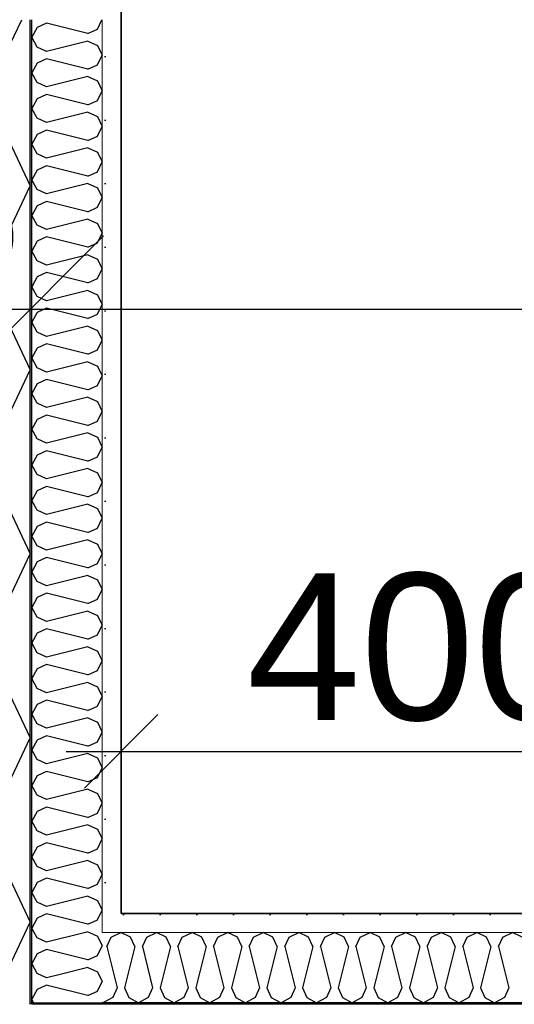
# Model space of a CAD drawing. Header units: millimetres. Extents: x -150 to 340931, y -1115 to 365939.
# Tile 197 of 253: x 308692 to 309029, y 343686 to 344357. Entities that reach past the tile are written whole.
import ezdxf
from ezdxf.enums import TextEntityAlignment as Align

# ---------------------------------------------------------------- set-up
doc = ezdxf.new("R2010")
doc.units = ezdxf.units.MM
doc.header["$LTSCALE"] = 0.5
doc.header["$MEASUREMENT"] = 0
doc.linetypes.add('Over snittplan', pattern=[260, 150, -50, 10, -50])
doc.linetypes.add('PLINE', pattern=[0])
for name, color, linetype in [('232- Ikke-bærende yttervegger (Skravur)(Nye konstruksjoner)', 7, 'Continuous'), ('232- Ikke-bærende yttervegger(Nye konstruksjoner)', 7, 'Continuous'), ('257- Systemhimlinger (Skravur)(Nye konstruksjoner)', 7, 'Continuous'), ('257- Systemhimlinger(Nye konstruksjoner)', 7, 'Continuous'), ('273- Kjøkkeninnredning(Nye konstruksjoner)', 7, 'Continuous'), ('842-M___1_50 Målsetting bygning', 7, 'Continuous'), ('842-M___1_50 Målsetting bygning(Nye konstruksjoner)', 7, 'Continuous'), ('862- M___Nettoareal(Nye konstruksjoner)', 7, 'Continuous'), ('862- M___Nettoareal(Polylinje)(Nye konstruksjoner)', 7, 'Continuous'), ('862- M___Nettoareal(Tekst)(Nye konstruksjoner)', 7, 'Continuous')]:
    doc.layers.add(name, color=color, linetype=linetype)
doc.layers.add('236- Innvendig kledning og overflate(Nye konstruksjoner)', color=7, linetype='Continuous', lineweight=0)
doc.styles.add('GENERATED_STYLE_1', font='txt')
doc.styles.add('GENERATED_STYLE_3', font='arial.ttf')
doc.dimstyles.new('GENERATED_STYLE__1', dxfattribs={"dimtxt": 100, "dimasz": 95, "dimexe": 0.18, "dimexo": 0.0625, "dimgap": 0, "dimtad": 1, "dimtih": 1, "dimtoh": 1, "dimdec": 0, "dimzin": 0, "dimdsep": 46, "dimtxsty": 'GENERATED_STYLE_3', "dimblk": 'ARROWHEAD_6', "dimblk1": 'ARROWHEAD_6', "dimblk2": 'ARROWHEAD_6', "dimcen": 0.09, "dimse1": 1, "dimse2": 1, "dimclrd": 256, "dimclre": 256, "dimclrt": 256, "dimadec": 1, "dimazin": 0, "dimtfac": 1, "dimtdec": 4, "dimtmove": 0, "dimatfit": 3, "dimfxl": 1, "dimtolj": 1, "dimtzin": 0, "dimarcsym": 0})
doc.dimstyles.new('GENERATED_STYLE__2', dxfattribs={"dimtxt": 100, "dimasz": 95, "dimexe": 0.18, "dimexo": 0.0625, "dimgap": 0, "dimtad": 1, "dimdec": 0, "dimzin": 0, "dimdsep": 46, "dimtxsty": 'GENERATED_STYLE_3', "dimblk": 'ARROWHEAD_6', "dimblk1": 'ARROWHEAD_6', "dimblk2": 'ARROWHEAD_6', "dimcen": 0.09, "dimse1": 1, "dimse2": 1, "dimclrd": 256, "dimclre": 256, "dimclrt": 256, "dimadec": 1, "dimazin": 0, "dimtfac": 1, "dimtdec": 4, "dimtmove": 0, "dimatfit": 3, "dimfxl": 1, "dimtolj": 1, "dimtzin": 0, "dimarcsym": 0})
doc.dimstyles.new('GENERATED_STYLE__5', dxfattribs={"dimtxt": 100, "dimasz": 47.5, "dimexe": 0.18, "dimexo": 0.0625, "dimgap": 0, "dimtad": 1, "dimtih": 1, "dimtoh": 1, "dimdec": 0, "dimzin": 0, "dimdsep": 46, "dimtxsty": 'GENERATED_STYLE_3', "dimblk": 'ARROWHEAD_6', "dimblk1": 'ARROWHEAD_6', "dimblk2": 'ARROWHEAD_6', "dimcen": 0.09, "dimse1": 1, "dimse2": 1, "dimclrd": 256, "dimclre": 256, "dimclrt": 256, "dimadec": 1, "dimazin": 0, "dimtfac": 1, "dimtdec": 4, "dimtmove": 0, "dimatfit": 3, "dimfxl": 1, "dimtolj": 1, "dimtzin": 0, "dimarcsym": 0})
doc.dimstyles.new('GENERATED_STYLE__6', dxfattribs={"dimtxt": 100, "dimasz": 47.5, "dimexe": 0.18, "dimexo": 0.0625, "dimgap": 0, "dimtad": 1, "dimdec": 0, "dimzin": 0, "dimdsep": 46, "dimtxsty": 'GENERATED_STYLE_3', "dimblk": 'ARROWHEAD_6', "dimblk1": 'ARROWHEAD_6', "dimblk2": 'ARROWHEAD_6', "dimcen": 0.09, "dimse1": 1, "dimse2": 1, "dimclrd": 256, "dimclre": 256, "dimclrt": 256, "dimadec": 1, "dimazin": 0, "dimtfac": 1, "dimtdec": 4, "dimtmove": 0, "dimatfit": 3, "dimfxl": 1, "dimtolj": 1, "dimtzin": 0, "dimarcsym": 0})
pattern_1 = [(0, (0, 0), (0, 43.30127), [0, -25]), (0, (12.5, 21.65), (0, 43.30127), [0, -25])]

# ---------------------------------------------------------------- blocks, each defined once
blk = doc.blocks.new('Fellesrom Bygg A__6', base_point=(310448.09, 339859.71))
at = {"layer": '862- M___Nettoareal(Polylinje)(Nye konstruksjoner)', "linetype": 'PLINE', "flags": 128}
blk.add_lwpolyline([(308760.9, 343747.84), (314369.67, 343747.84), (314360.9, 345447.84), (320651.03, 345447.58), (322731.94, 342583.79), (328296.39, 346626.6), (331088.37, 342783.77), (332481.53, 343795.96), (325033.05, 354047.84), (303141.01, 354047.84), (303141.01, 351847.84), (308360.91, 351847.84), (308360.91, 352047.84), (308760.9, 352047.84)], close=True, dxfattribs=at)
at = {"layer": '862- M___Nettoareal(Tekst)(Nye konstruksjoner)', "style": 'GENERATED_STYLE_1'}
for tag, p in [('DUMMY_861', (310985.61, 340047.94)), ('ROOM_NAME', (309910.58, 340002.2)), ('DUMMY_862', (309910.58, 339859.71))]:
    blk.add_attdef(tag, text='', height=100, dxfattribs=at).set_placement(p, align=Align.TOP_LEFT)
blk = doc.blocks.new('LEDER__26', base_point=(313160.91, 345197.84))
at = {"layer": '862- M___Nettoareal(Polylinje)(Nye konstruksjoner)', "linetype": 'PLINE', "flags": 128}
blk.add_lwpolyline([(308760.9, 346075.84), (308760.9, 343747.84), (314360.91, 343747.84), (314360.91, 346075.84), (312360.91, 346075.84)], close=True, dxfattribs=at)
at = {"layer": '862- M___Nettoareal(Tekst)(Nye konstruksjoner)', "style": 'GENERATED_STYLE_1'}
for tag, p in [('DUMMY_861', (313385.03, 345386.08)), ('ROOM_NAME', (312936.78, 345334.54)), ('DUMMY_862', (312936.78, 345197.84))]:
    blk.add_attdef(tag, text='', height=100, dxfattribs=at).set_placement(p, align=Align.TOP_LEFT)
blk = doc.blocks.new('*X233')
at = {"layer": '232- Ikke-bærende yttervegger (Skravur)(Nye konstruksjoner)', "linetype": 'PLINE'}
for p, q in [((308744.96, 343731.9), (308747.9, 343725.69)), ((308744.76, 343719.06), (308747.9, 343725.69)), ((308738.26, 343716.1), (308730.98, 343717.92)), ((308738.26, 343716.1), (308744.76, 343719.06)), ((308738.26, 343711), (308719.32, 343706.27)), ((308738.26, 343711), (308744.76, 343708.04)), ((308744.76, 343708.04), (308747.9, 343701.41)), ((308744.76, 343694.78), (308747.9, 343701.41)), ((308738.26, 343691.82), (308711.55, 343698.5)), ((308738.26, 343691.82), (308744.76, 343694.78)), ((308701.25, 343686.84), (308700.77, 343687.71))]:
    blk.add_line(p, q, dxfattribs=at)
blk = doc.blocks.new('*X242')
at = {"layer": '232- Ikke-bærende yttervegger (Skravur)(Nye konstruksjoner)', "linetype": 'PLINE'}
for p, q in [((308703.6, 344351.5), (308699.9, 344344.87)), ((308710.1, 344354.46), (308703.6, 344351.5)), ((308738.26, 344347.42), (308710.1, 344354.46)), ((308744.76, 344350.37), (308747.82, 344356.84)), ((308703.6, 344338.23), (308699.9, 344344.87)), ((308738.26, 344347.42), (308744.76, 344350.37)), ((308710.1, 344335.28), (308703.6, 344338.23)), ((308738.26, 344342.31), (308710.1, 344335.28)), ((308738.26, 344342.31), (308744.76, 344339.36)), ((308744.76, 344339.36), (308747.9, 344332.72)), ((308744.76, 344326.09), (308747.9, 344332.72)), ((308703.6, 344327.21), (308699.9, 344320.58)), ((308710.1, 344330.17), (308703.6, 344327.21)), ((308738.26, 344323.13), (308710.1, 344330.17)), ((308738.26, 344323.13), (308744.76, 344326.09)), ((308703.6, 344313.95), (308699.9, 344320.58)), ((308738.26, 344318.03), (308710.1, 344310.99)), ((308738.26, 344318.03), (308744.76, 344315.07)), ((308710.1, 344310.99), (308703.6, 344313.95)), ((308744.76, 344315.07), (308747.9, 344308.44)), ((308710.1, 344305.89), (308703.6, 344302.93)), ((308738.26, 344298.85), (308710.1, 344305.89)), ((308744.76, 344301.81), (308747.9, 344308.44)), ((308703.6, 344302.93), (308699.9, 344296.3)), ((308738.26, 344298.85), (308744.76, 344301.81)), ((308703.6, 344289.67), (308699.9, 344296.3)), ((308738.26, 344293.75), (308710.1, 344286.71)), ((308738.26, 344293.75), (308744.76, 344290.79)), ((308744.76, 344290.79), (308747.9, 344284.16)), ((308710.1, 344286.71), (308703.6, 344289.67)), ((308744.76, 344277.53), (308747.9, 344284.16)), ((308703.6, 344278.65), (308699.9, 344272.02)), ((308710.1, 344281.61), (308703.6, 344278.65)), ((308738.26, 344274.57), (308710.1, 344281.61)), ((308738.26, 344274.57), (308744.76, 344277.53)), ((308703.6, 344265.39), (308699.9, 344272.02)), ((308710.1, 344262.43), (308703.6, 344265.39)), ((308738.26, 344269.47), (308710.1, 344262.43)), ((308738.26, 344269.47), (308744.76, 344266.51)), ((308744.76, 344266.51), (308747.9, 344259.88)), ((308710.1, 344257.33), (308703.6, 344254.37)), ((308738.26, 344250.29), (308710.1, 344257.33)), ((308744.76, 344253.25), (308747.9, 344259.88)), ((308703.6, 344254.37), (308699.9, 344247.74)), ((308738.26, 344250.29), (308744.76, 344253.25)), ((308703.6, 344241.11), (308699.9, 344247.74)), ((308738.26, 344245.19), (308710.1, 344238.15)), ((308738.26, 344245.19), (308744.76, 344242.23)), ((308710.1, 344238.15), (308703.6, 344241.11)), ((308744.76, 344242.23), (308747.9, 344235.6)), ((308710.1, 344233.05), (308703.6, 344230.09)), ((308738.26, 344226.01), (308710.1, 344233.05)), ((308744.76, 344228.97), (308747.9, 344235.6)), ((308703.6, 344230.09), (308699.9, 344223.46)), ((308703.6, 344216.83), (308699.9, 344223.46)), ((308738.26, 344226.01), (308744.76, 344228.97)), ((308710.1, 344213.87), (308703.6, 344216.83)), ((308738.26, 344220.91), (308710.1, 344213.87)), ((308738.26, 344220.91), (308744.76, 344217.95)), ((308744.76, 344217.95), (308747.9, 344211.32)), ((308744.76, 344204.69), (308747.9, 344211.32)), ((308703.6, 344205.81), (308699.9, 344199.18)), ((308710.1, 344208.77), (308703.6, 344205.81)), ((308738.26, 344201.73), (308710.1, 344208.77)), ((308738.26, 344201.73), (308744.76, 344204.69)), ((308703.6, 344192.55), (308699.9, 344199.18)), ((308738.26, 344196.63), (308710.1, 344189.59)), ((308738.26, 344196.63), (308744.76, 344193.67)), ((308710.1, 344189.59), (308703.6, 344192.55)), ((308744.76, 344193.67), (308747.9, 344187.04)), ((308710.1, 344184.49), (308703.6, 344181.53)), ((308738.26, 344177.45), (308710.1, 344184.49)), ((308744.76, 344180.41), (308747.9, 344187.04)), ((308703.6, 344181.53), (308699.9, 344174.9)), ((308738.26, 344177.45), (308744.76, 344180.41)), ((308703.6, 344168.27), (308699.9, 344174.9)), ((308738.26, 344172.35), (308710.1, 344165.31)), ((308738.26, 344172.35), (308744.76, 344169.39)), ((308710.1, 344165.31), (308703.6, 344168.27)), ((308744.76, 344169.39), (308747.9, 344162.76)), ((308703.6, 344157.25), (308699.9, 344150.61)), ((308710.1, 344160.2), (308703.6, 344157.25)), ((308738.26, 344153.17), (308710.1, 344160.2)), ((308744.76, 344156.12), (308747.9, 344162.76)), ((308703.6, 344143.98), (308699.9, 344150.61)), ((308738.26, 344153.17), (308744.76, 344156.12)), ((308710.1, 344141.03), (308703.6, 344143.98)), ((308738.26, 344148.06), (308710.1, 344141.03)), ((308738.26, 344148.06), (308744.76, 344145.11)), ((308744.76, 344145.11), (308747.9, 344138.47)), ((308744.76, 344131.84), (308747.9, 344138.47)), ((308703.6, 344132.96), (308699.9, 344126.33)), ((308710.1, 344135.92), (308703.6, 344132.96)), ((308738.26, 344128.88), (308710.1, 344135.92)), ((308738.26, 344128.88), (308744.76, 344131.84)), ((308703.6, 344119.7), (308699.9, 344126.33)), ((308738.26, 344123.78), (308710.1, 344116.74)), ((308738.26, 344123.78), (308744.76, 344120.82)), ((308710.1, 344116.74), (308703.6, 344119.7)), ((308744.76, 344120.82), (308747.9, 344114.19)), ((308710.1, 344111.64), (308703.6, 344108.68)), ((308738.26, 344104.6), (308710.1, 344111.64)), ((308744.76, 344107.56), (308747.9, 344114.19)), ((308703.6, 344108.68), (308699.9, 344102.05)), ((308738.26, 344104.6), (308744.76, 344107.56)), ((308703.6, 344095.42), (308699.9, 344102.05)), ((308738.26, 344099.5), (308710.1, 344092.46)), ((308738.26, 344099.5), (308744.76, 344096.54)), ((308744.76, 344096.54), (308747.9, 344089.91)), ((308710.1, 344092.46), (308703.6, 344095.42)), ((308744.76, 344083.28), (308747.9, 344089.91)), ((308703.6, 344084.4), (308699.9, 344077.77)), ((308710.1, 344087.36), (308703.6, 344084.4)), ((308738.26, 344080.32), (308710.1, 344087.36)), ((308738.26, 344080.32), (308744.76, 344083.28)), ((308703.6, 344071.14), (308699.9, 344077.77)), ((308710.1, 344068.18), (308703.6, 344071.14)), ((308738.26, 344075.22), (308710.1, 344068.18)), ((308738.26, 344075.22), (308744.76, 344072.26)), ((308744.76, 344072.26), (308747.9, 344065.63)), ((308710.1, 344063.08), (308703.6, 344060.12)), ((308738.26, 344056.04), (308710.1, 344063.08)), ((308744.76, 344059), (308747.9, 344065.63)), ((308703.6, 344060.12), (308699.9, 344053.49)), ((308738.26, 344056.04), (308744.76, 344059)), ((308703.6, 344046.86), (308699.9, 344053.49)), ((308738.26, 344050.94), (308710.1, 344043.9)), ((308738.26, 344050.94), (308744.76, 344047.98)), ((308710.1, 344043.9), (308703.6, 344046.86)), ((308744.76, 344047.98), (308747.9, 344041.35)), ((308703.6, 344035.84), (308699.9, 344029.21)), ((308710.1, 344038.8), (308703.6, 344035.84)), ((308738.26, 344031.76), (308710.1, 344038.8)), ((308744.76, 344034.72), (308747.9, 344041.35)), ((308703.6, 344022.58), (308699.9, 344029.21)), ((308738.26, 344031.76), (308744.76, 344034.72)), ((308710.1, 344019.62), (308703.6, 344022.58)), ((308738.26, 344026.66), (308710.1, 344019.62)), ((308738.26, 344026.66), (308744.76, 344023.7)), ((308744.76, 344023.7), (308747.9, 344017.07)), ((308744.76, 344010.44), (308747.9, 344017.07)), ((308703.6, 344011.56), (308699.9, 344004.93)), ((308710.1, 344014.52), (308703.6, 344011.56)), ((308738.26, 344007.48), (308710.1, 344014.52)), ((308738.26, 344007.48), (308744.76, 344010.44)), ((308703.6, 343998.3), (308699.9, 344004.93)), ((308738.26, 344002.38), (308710.1, 343995.34)), ((308738.26, 344002.38), (308744.76, 343999.42)), ((308710.1, 343995.34), (308703.6, 343998.3)), ((308744.76, 343999.42), (308747.9, 343992.79)), ((308710.1, 343990.24), (308703.6, 343987.28)), ((308738.26, 343983.2), (308710.1, 343990.24)), ((308744.76, 343986.16), (308747.9, 343992.79)), ((308703.6, 343987.28), (308699.9, 343980.65)), ((308738.26, 343983.2), (308744.76, 343986.16)), ((308703.6, 343974.02), (308699.9, 343980.65)), ((308738.26, 343978.1), (308710.1, 343971.06)), ((308738.26, 343978.1), (308744.76, 343975.14)), ((308710.1, 343971.06), (308703.6, 343974.02)), ((308744.76, 343975.14), (308747.9, 343968.51)), ((308744.76, 343961.87), (308747.9, 343968.51)), ((308703.6, 343963), (308699.9, 343956.36)), ((308710.1, 343965.95), (308703.6, 343963)), ((308738.26, 343958.92), (308710.1, 343965.95)), ((308738.26, 343958.92), (308744.76, 343961.87)), ((308703.6, 343949.73), (308699.9, 343956.36)), ((308710.1, 343946.77), (308703.6, 343949.73)), ((308738.26, 343953.81), (308710.1, 343946.77)), ((308738.26, 343953.81), (308744.76, 343950.86)), ((308744.76, 343950.86), (308747.9, 343944.22)), ((308710.1, 343941.67), (308703.6, 343938.71)), ((308738.26, 343934.63), (308710.1, 343941.67)), ((308744.76, 343937.59), (308747.9, 343944.22)), ((308703.6, 343938.71), (308699.9, 343932.08)), ((308738.26, 343934.63), (308744.76, 343937.59)), ((308703.6, 343925.45), (308699.9, 343932.08)), ((308738.26, 343929.53), (308710.1, 343922.49)), ((308738.26, 343929.53), (308744.76, 343926.57)), ((308710.1, 343922.49), (308703.6, 343925.45)), ((308744.76, 343926.57), (308747.9, 343919.94)), ((308710.1, 343917.39), (308703.6, 343914.43)), ((308738.26, 343910.35), (308710.1, 343917.39)), ((308744.76, 343913.31), (308747.9, 343919.94)), ((308703.6, 343914.43), (308699.9, 343907.8)), ((308738.26, 343910.35), (308744.76, 343913.31)), ((308703.6, 343901.17), (308699.9, 343907.8)), ((308738.26, 343905.25), (308710.1, 343898.21)), ((308738.26, 343905.25), (308744.76, 343902.29)), ((308744.76, 343902.29), (308747.9, 343895.66)), ((308710.1, 343898.21), (308703.6, 343901.17)), ((308744.76, 343889.03), (308747.9, 343895.66)), ((308703.6, 343890.15), (308699.9, 343883.52)), ((308710.1, 343893.11), (308703.6, 343890.15)), ((308738.26, 343886.07), (308710.1, 343893.11)), ((308738.26, 343886.07), (308744.76, 343889.03)), ((308703.6, 343876.89), (308699.9, 343883.52)), ((308710.1, 343873.93), (308703.6, 343876.89)), ((308738.26, 343880.97), (308710.1, 343873.93)), ((308738.26, 343880.97), (308744.76, 343878.01)), ((308744.76, 343878.01), (308747.9, 343871.38)), ((308710.1, 343868.83), (308703.6, 343865.87)), ((308738.26, 343861.79), (308710.1, 343868.83)), ((308744.76, 343864.75), (308747.9, 343871.38)), ((308703.6, 343865.87), (308699.9, 343859.24)), ((308738.26, 343861.79), (308744.76, 343864.75)), ((308703.6, 343852.61), (308699.9, 343859.24)), ((308738.26, 343856.69), (308710.1, 343849.65)), ((308738.26, 343856.69), (308744.76, 343853.73)), ((308710.1, 343849.65), (308703.6, 343852.61)), ((308744.76, 343853.73), (308747.9, 343847.1)), ((308703.6, 343841.59), (308699.9, 343834.96)), ((308710.1, 343844.55), (308703.6, 343841.59)), ((308738.26, 343837.51), (308710.1, 343844.55)), ((308744.76, 343840.47), (308747.9, 343847.1)), ((308703.6, 343828.33), (308699.9, 343834.96)), ((308738.26, 343837.51), (308744.76, 343840.47)), ((308710.1, 343825.37), (308703.6, 343828.33)), ((308738.26, 343832.41), (308710.1, 343825.37)), ((308738.26, 343832.41), (308744.76, 343829.45)), ((308744.76, 343829.45), (308747.9, 343822.82)), ((308744.76, 343816.19), (308747.9, 343822.82)), ((308703.6, 343817.31), (308699.9, 343810.68)), ((308710.1, 343820.27), (308703.6, 343817.31)), ((308738.26, 343813.23), (308710.1, 343820.27)), ((308738.26, 343813.23), (308744.76, 343816.19)), ((308703.6, 343804.05), (308699.9, 343810.68)), ((308738.26, 343808.13), (308710.1, 343801.09)), ((308738.26, 343808.13), (308744.76, 343805.17)), ((308710.1, 343801.09), (308703.6, 343804.05)), ((308744.76, 343805.17), (308747.9, 343798.54)), ((308710.1, 343795.99), (308703.6, 343793.03)), ((308738.26, 343788.95), (308710.1, 343795.99)), ((308744.76, 343791.91), (308747.9, 343798.54)), ((308703.6, 343793.03), (308699.9, 343786.4)), ((308738.26, 343788.95), (308744.76, 343791.91)), ((308703.6, 343779.76), (308699.9, 343786.4)), ((308738.26, 343783.85), (308710.1, 343776.81)), ((308738.26, 343783.85), (308744.76, 343780.89)), ((308744.76, 343780.89), (308747.9, 343774.26)), ((308710.1, 343776.81), (308703.6, 343779.76)), ((308744.76, 343767.62), (308747.9, 343774.26)), ((308703.6, 343768.75), (308699.9, 343762.11)), ((308710.1, 343771.7), (308703.6, 343768.75)), ((308738.26, 343764.67), (308710.1, 343771.7)), ((308738.26, 343764.67), (308744.76, 343767.62)), ((308703.6, 343755.48), (308699.9, 343762.11)), ((308710.1, 343752.52), (308703.6, 343755.48)), ((308738.26, 343759.56), (308710.1, 343752.52)), ((308738.26, 343759.56), (308744.76, 343756.6)), ((308744.76, 343756.6), (308747.9, 343749.97)), ((308710.1, 343747.42), (308703.6, 343744.46)), ((308738.26, 343740.38), (308710.1, 343747.42)), ((308744.76, 343743.34), (308747.9, 343749.97)), ((308703.6, 343744.46), (308699.9, 343737.83)), ((308738.26, 343740.38), (308744.76, 343743.34)), ((308701.57, 343734.84), (308699.9, 343737.83)), ((308738.26, 343735.28), (308736.5, 343734.84)), ((308738.26, 343735.28), (308739.22, 343734.84))]:
    blk.add_line(p, q, dxfattribs=at)
blk = doc.blocks.new('*X243')
at = {"layer": '232- Ikke-bærende yttervegger (Skravur)(Nye konstruksjoner)', "linetype": 'PLINE'}
for p, q in [((308703.6, 343731.2), (308701.57, 343734.84)), ((308736.5, 343734.84), (308710.1, 343728.24)), ((308739.22, 343734.84), (308744.76, 343732.32)), ((308710.1, 343728.24), (308703.6, 343731.2)), ((308744.76, 343732.32), (308744.96, 343731.9)), ((308703.6, 343720.18), (308699.9, 343713.55)), ((308710.1, 343723.14), (308703.6, 343720.18)), ((308730.98, 343717.92), (308710.1, 343723.14)), ((308703.6, 343706.92), (308699.9, 343713.55)), ((308710.1, 343703.96), (308703.6, 343706.92)), ((308719.32, 343706.27), (308710.1, 343703.96)), ((308703.6, 343695.9), (308699.9, 343689.27)), ((308710.1, 343698.86), (308703.6, 343695.9)), ((308711.55, 343698.5), (308710.1, 343698.86)), ((308700.77, 343687.71), (308699.9, 343689.27))]:
    blk.add_line(p, q, dxfattribs=at)
blk = doc.blocks.new('*X247')
at = {"layer": '232- Ikke-bærende yttervegger (Skravur)(Nye konstruksjoner)', "linetype": 'PLINE'}
for p, q in [((308682.68, 344334.89), (308693.08, 344356.84)), ((308682.68, 344277.95), (308698.9, 344243.69)), ((308682.68, 344209.43), (308698.9, 344243.69)), ((308682.68, 344152.5), (308698.9, 344118.24)), ((308682.68, 344083.98), (308698.9, 344118.24)), ((308682.68, 344027.05), (308698.9, 343992.79)), ((308682.68, 343958.53), (308698.9, 343992.79)), ((308682.68, 343901.59), (308698.9, 343867.33)), ((308682.68, 343833.07), (308698.9, 343867.33)), ((308682.68, 343776.14), (308698.9, 343741.88)), ((308682.68, 343707.62), (308698.9, 343741.88))]:
    blk.add_line(p, q, dxfattribs=at)
blk = doc.blocks.new('*X258')
at = {"layer": '232- Ikke-bærende yttervegger (Skravur)(Nye konstruksjoner)', "linetype": 'PLINE'}
for p, q in [((308754.03, 343731.71), (308760.66, 343734.84)), ((308767.29, 343731.71), (308760.66, 343734.84)), ((308778.31, 343731.71), (308784.94, 343734.84)), ((308791.57, 343731.71), (308784.94, 343734.84)), ((308802.59, 343731.71), (308809.22, 343734.84)), ((308815.85, 343731.71), (308809.22, 343734.84)), ((308826.87, 343731.71), (308833.5, 343734.84)), ((308840.14, 343731.71), (308833.5, 343734.84)), ((308851.15, 343731.71), (308857.79, 343734.84)), ((308864.42, 343731.71), (308857.79, 343734.84)), ((308875.44, 343731.71), (308882.07, 343734.84)), ((308888.7, 343731.71), (308882.07, 343734.84)), ((308899.72, 343731.71), (308906.35, 343734.84)), ((308912.98, 343731.71), (308906.35, 343734.84)), ((308924, 343731.71), (308930.63, 343734.84)), ((308937.26, 343731.71), (308930.63, 343734.84)), ((308948.28, 343731.71), (308954.91, 343734.84)), ((308961.54, 343731.71), (308954.91, 343734.84)), ((308972.56, 343731.71), (308979.19, 343734.84)), ((308985.82, 343731.71), (308979.19, 343734.84)), ((308996.84, 343731.71), (309003.47, 343734.84)), ((309010.1, 343731.71), (309003.47, 343734.84)), ((309021.12, 343731.71), (309027.75, 343734.84)), ((309034.39, 343731.71), (309027.75, 343734.84)), ((308751.07, 343725.2), (308754.03, 343731.71)), ((308770.25, 343725.2), (308767.29, 343731.71)), ((308775.35, 343725.2), (308778.31, 343731.71)), ((308794.53, 343725.2), (308791.57, 343731.71)), ((308799.63, 343725.2), (308802.59, 343731.71)), ((308818.81, 343725.2), (308815.85, 343731.71)), ((308823.91, 343725.2), (308826.87, 343731.71)), ((308843.09, 343725.2), (308840.14, 343731.71)), ((308848.2, 343725.2), (308851.15, 343731.71)), ((308867.38, 343725.2), (308864.42, 343731.71)), ((308872.48, 343725.2), (308875.44, 343731.71)), ((308891.66, 343725.2), (308888.7, 343731.71)), ((308896.76, 343725.2), (308899.72, 343731.71)), ((308915.94, 343725.2), (308912.98, 343731.71)), ((308921.04, 343725.2), (308924, 343731.71)), ((308940.22, 343725.2), (308937.26, 343731.71)), ((308945.32, 343725.2), (308948.28, 343731.71)), ((308964.5, 343725.2), (308961.54, 343731.71)), ((308969.6, 343725.2), (308972.56, 343731.71)), ((308988.78, 343725.2), (308985.82, 343731.71)), ((308993.88, 343725.2), (308996.84, 343731.71)), ((309013.06, 343725.2), (309010.1, 343731.71)), ((309018.16, 343725.2), (309021.12, 343731.71)), ((308751.07, 343725.2), (308758.11, 343697.05)), ((308770.25, 343725.2), (308763.21, 343697.05)), ((308775.35, 343725.2), (308782.39, 343697.05)), ((308794.53, 343725.2), (308787.49, 343697.05)), ((308799.63, 343725.2), (308806.67, 343697.05)), ((308818.81, 343725.2), (308811.77, 343697.05)), ((308823.91, 343725.2), (308830.95, 343697.05)), ((308843.09, 343725.2), (308836.05, 343697.05)), ((308848.2, 343725.2), (308855.23, 343697.05)), ((308867.38, 343725.2), (308860.34, 343697.05)), ((308872.48, 343725.2), (308879.52, 343697.05)), ((308891.66, 343725.2), (308884.62, 343697.05)), ((308896.76, 343725.2), (308903.8, 343697.05)), ((308915.94, 343725.2), (308908.9, 343697.05)), ((308921.04, 343725.2), (308928.08, 343697.05)), ((308940.22, 343725.2), (308933.18, 343697.05)), ((308945.32, 343725.2), (308952.36, 343697.05)), ((308964.5, 343725.2), (308957.46, 343697.05)), ((308969.6, 343725.2), (308976.64, 343697.05)), ((308988.78, 343725.2), (308981.74, 343697.05)), ((308993.88, 343725.2), (309000.92, 343697.05)), ((309013.06, 343725.2), (309006.02, 343697.05)), ((309018.16, 343725.2), (309025.2, 343697.05)), ((308758.11, 343697.05), (308755.15, 343690.54)), ((308763.21, 343697.05), (308766.17, 343690.54)), ((308782.39, 343697.05), (308779.43, 343690.54)), ((308787.49, 343697.05), (308790.45, 343690.54)), ((308806.67, 343697.05), (308803.71, 343690.54)), ((308811.77, 343697.05), (308814.73, 343690.54)), ((308830.95, 343697.05), (308827.99, 343690.54)), ((308836.05, 343697.05), (308839.01, 343690.54)), ((308855.23, 343697.05), (308852.28, 343690.54)), ((308860.34, 343697.05), (308863.3, 343690.54)), ((308879.52, 343697.05), (308876.56, 343690.54)), ((308884.62, 343697.05), (308887.58, 343690.54)), ((308903.8, 343697.05), (308900.84, 343690.54)), ((308908.9, 343697.05), (308911.86, 343690.54)), ((308928.08, 343697.05), (308925.12, 343690.54)), ((308933.18, 343697.05), (308936.14, 343690.54)), ((308952.36, 343697.05), (308949.4, 343690.54)), ((308957.46, 343697.05), (308960.42, 343690.54)), ((308976.64, 343697.05), (308973.68, 343690.54)), ((308981.74, 343697.05), (308984.7, 343690.54)), ((309000.92, 343697.05), (308997.96, 343690.54)), ((309006.02, 343697.05), (309008.98, 343690.54)), ((309025.2, 343697.05), (309022.24, 343690.54)), ((308747.9, 343687.19), (308748.52, 343686.84)), ((308755.15, 343690.54), (308748.52, 343686.84)), ((308766.17, 343690.54), (308772.8, 343686.84)), ((308779.43, 343690.54), (308772.8, 343686.84)), ((308790.45, 343690.54), (308797.08, 343686.84)), ((308803.71, 343690.54), (308797.08, 343686.84)), ((308814.73, 343690.54), (308821.36, 343686.84)), ((308827.99, 343690.54), (308821.36, 343686.84)), ((308839.01, 343690.54), (308845.64, 343686.84)), ((308852.28, 343690.54), (308845.64, 343686.84)), ((308863.3, 343690.54), (308869.93, 343686.84)), ((308876.56, 343690.54), (308869.93, 343686.84)), ((308887.58, 343690.54), (308894.21, 343686.84)), ((308900.84, 343690.54), (308894.21, 343686.84)), ((308911.86, 343690.54), (308918.49, 343686.84)), ((308925.12, 343690.54), (308918.49, 343686.84)), ((308936.14, 343690.54), (308942.77, 343686.84)), ((308949.4, 343690.54), (308942.77, 343686.84)), ((308960.42, 343690.54), (308967.05, 343686.84)), ((308973.68, 343690.54), (308967.05, 343686.84)), ((308984.7, 343690.54), (308991.33, 343686.84)), ((308997.96, 343690.54), (308991.33, 343686.84)), ((309008.98, 343690.54), (309015.61, 343686.84)), ((309022.24, 343690.54), (309015.61, 343686.84))]:
    blk.add_line(p, q, dxfattribs=at)
blk = doc.blocks.new('*D774')
at = {"layer": '842-M___1_50 Målsetting bygning(Nye konstruksjoner)', "linetype": 'PLINE'}
for p, q in [((276294.53, 363585.13), (276294.53, 363772.63)), ((335668.85, 363585.13), (335668.85, 363772.63)), ((276344.53, 363728.88), (276244.53, 363628.88)), ((335618.85, 363628.88), (335718.85, 363728.88)), ((276219.53, 363678.88), (276294.53, 363678.88)), ((276294.53, 363678.88), (335668.85, 363678.88)), ((335668.85, 363678.88), (335743.85, 363678.88))]:
    blk.add_line(p, q, dxfattribs=at)
at = {"layer": '842-M___1_50 Målsetting bygning(Nye konstruksjoner)', "insert": (305771.96, 363698.88), "char_height": 100, "attachment_point": 7, "style": 'GENERATED_STYLE_3'}
blk.add_mtext('\\A1;{\\pql;\\fArial|b0|i0|c0|p0;\\W1.000000;59\xa0374}', dxfattribs=at)
blk = doc.blocks.new('ARROWHEAD_6')
at = {"linetype": 'Continuous'}
for p, q in [((-0.5, -0.5), (0.5, 0.5)), ((0, 0), (-1, 0))]:
    blk.add_line(p, q, dxfattribs=at)
blk = doc.blocks.new('*D920')
at = {"layer": '842-M___1_50 Målsetting bygning', "linetype": 'PLINE'}
for p, q in [((308450.9, 342391.1), (308450.9, 342578.6)), ((308698.9, 342391.1), (308698.9, 342578.6)), ((308500.9, 342534.85), (308400.9, 342434.85)), ((308748.9, 342534.85), (308648.9, 342434.85)), ((308450.9, 342484.85), (308698.9, 342484.85))]:
    blk.add_line(p, q, dxfattribs=at)
at = {"layer": '842-M___1_50 Målsetting bygning', "insert": (308460.49, 342784.85), "char_height": 100, "attachment_point": 7, "style": 'GENERATED_STYLE_3'}
blk.add_mtext('\\A1;{\\pql;\\fArial|b0|i0|c0|p0;\\W1.000000;248}', dxfattribs=at)
blk = doc.blocks.new('*D921')
at = {"layer": '842-M___1_50 Målsetting bygning', "linetype": 'PLINE'}
for p, q in [((308698.9, 342391.1), (308698.9, 342578.6)), ((310375.9, 342391.1), (310375.9, 342578.6)), ((308748.9, 342534.85), (308648.9, 342434.85)), ((310425.9, 342534.85), (310325.9, 342434.85)), ((308698.9, 342484.85), (310375.9, 342484.85))]:
    blk.add_line(p, q, dxfattribs=at)
at = {"layer": '842-M___1_50 Målsetting bygning', "insert": (309365.81, 342504.85), "char_height": 100, "attachment_point": 7, "style": 'GENERATED_STYLE_3'}
blk.add_mtext('\\A1;{\\pql;\\fArial|b0|i0|c0|p0;\\W1.000000;1\xa0677}', dxfattribs=at)
blk = doc.blocks.new('*D940')
at = {"layer": '842-M___1_50 Målsetting bygning', "linetype": 'PLINE'}
for p, q in [((309134.61, 346138.84), (309234.61, 346038.84)), ((309278.36, 346088.84), (309090.86, 346088.84)), ((309184.61, 343685.84), (309184.61, 346088.84)), ((309134.61, 343735.84), (309234.61, 343635.84)), ((309278.36, 343685.84), (309090.86, 343685.84))]:
    blk.add_line(p, q, dxfattribs=at)
at = {"layer": '842-M___1_50 Målsetting bygning', "char_height": 100, "attachment_point": 7, "rotation": 90, "style": 'GENERATED_STYLE_3'}
for s, insert in [('\\A1;{\\pql;\\fArial|b0|i0|c0|p0;\\W1.000000;98}', (309164.61, 346061.57)), ('\\A1;{\\pql;\\fArial|b0|i0|c0|p0;\\W1.000000;2\xa0403}', (309164.61, 344715.75))]:
    blk.add_mtext(s, dxfattribs=dict(at, insert=insert))
blk = doc.blocks.new('*D962')
at = {"layer": '842-M___1_50 Målsetting bygning', "linetype": 'PLINE'}
for p, q in [((307120.85, 343735.84), (307220.85, 343635.84)), ((307264.6, 343685.84), (307077.1, 343685.84)), ((307170.85, 343437.84), (307170.85, 343685.84)), ((307120.85, 343487.84), (307220.85, 343387.84)), ((307264.6, 343437.84), (307077.1, 343437.84)), ((307170.85, 343362.84), (307170.85, 343437.84))]:
    blk.add_line(p, q, dxfattribs=at)
at = {"layer": '842-M___1_50 Målsetting bygning', "insert": (307150.85, 343447.44), "char_height": 100, "attachment_point": 7, "rotation": 90, "style": 'GENERATED_STYLE_3'}
blk.add_mtext('\\A1;{\\pql;\\fArial|b0|i0|c0|p0;\\W1.000000;248}', dxfattribs=at)
blk = doc.blocks.new('*D963')
at = {"layer": '842-M___1_50 Målsetting bygning', "linetype": 'PLINE'}
for p, q in [((307120.85, 344406.84), (307220.85, 344306.84)), ((307264.6, 344356.84), (307077.1, 344356.84)), ((307170.85, 343685.84), (307170.85, 344356.84)), ((307120.85, 343735.84), (307220.85, 343635.84)), ((307264.6, 343685.84), (307077.1, 343685.84))]:
    blk.add_line(p, q, dxfattribs=at)
at = {"layer": '842-M___1_50 Målsetting bygning', "insert": (307150.85, 343906.94), "char_height": 100, "attachment_point": 7, "rotation": 90, "style": 'GENERATED_STYLE_3'}
blk.add_mtext('\\A1;{\\pql;\\fArial|b0|i0|c0|p0;\\W1.000000;671}', dxfattribs=at)
blk = doc.blocks.new('*D1155')
at = {"layer": '842-M___1_50 Målsetting bygning', "linetype": 'PLINE'}
for p, q in [((308450.9, 344065.77), (308450.9, 344253.27)), ((308698.9, 344065.77), (308698.9, 344253.27)), ((308500.9, 344209.52), (308400.9, 344109.52)), ((308748.9, 344209.52), (308648.9, 344109.52)), ((308375.9, 344159.52), (308450.9, 344159.52)), ((308450.9, 344159.52), (308698.9, 344159.52))]:
    blk.add_line(p, q, dxfattribs=at)
at = {"layer": '842-M___1_50 Målsetting bygning', "insert": (308460.49, 344179.52), "char_height": 100, "attachment_point": 7, "style": 'GENERATED_STYLE_3'}
blk.add_mtext('\\A1;{\\pql;\\fArial|b0|i0|c0|p0;\\W1.000000;248}', dxfattribs=at)
blk = doc.blocks.new('*D1156')
at = {"layer": '842-M___1_50 Målsetting bygning', "linetype": 'PLINE'}
for p, q in [((308698.9, 344065.77), (308698.9, 344253.27)), ((314422.91, 344065.77), (314422.91, 344253.27)), ((308748.9, 344209.52), (308648.9, 344109.52)), ((314472.91, 344209.52), (314372.91, 344109.52)), ((308698.9, 344159.52), (314422.91, 344159.52))]:
    blk.add_line(p, q, dxfattribs=at)
at = {"layer": '842-M___1_50 Målsetting bygning', "insert": (311389.31, 344179.52), "char_height": 100, "attachment_point": 7, "style": 'GENERATED_STYLE_3'}
blk.add_mtext('\\A1;{\\pql;\\fArial|b0|i0|c0|p0;\\W1.000000;5\xa0724}', dxfattribs=at)
blk = doc.blocks.new('*D1187')
at = {"layer": '257- Systemhimlinger(Nye konstruksjoner)', "linetype": 'PLINE'}
for p, q in [((308760.9, 343811.36), (308760.9, 343905.11)), ((309160.91, 343811.36), (309160.91, 343905.11)), ((308785.9, 343883.23), (308735.9, 343833.23)), ((309185.91, 343883.23), (309135.91, 343833.23)), ((308723.4, 343858.23), (308760.9, 343858.23)), ((308760.9, 343858.23), (309160.91, 343858.23))]:
    blk.add_line(p, q, dxfattribs=at)
at = {"layer": '257- Systemhimlinger(Nye konstruksjoner)', "insert": (308846.49, 343878.23), "char_height": 100, "attachment_point": 7, "style": 'GENERATED_STYLE_3'}
blk.add_mtext('\\A1;{\\pql;\\fArial|b0|i0|c0|p0;\\W1.000000;400}', dxfattribs=at)
blk = doc.blocks.new('*D1197')
at = {"layer": '257- Systemhimlinger(Nye konstruksjoner)', "linetype": 'PLINE'}
for p, q in [((310147.41, 344336.84), (310197.41, 344286.84)), ((310219.28, 344311.84), (310125.53, 344311.84)), ((310172.41, 343747.84), (310172.41, 344311.84)), ((310147.41, 343772.84), (310197.41, 343722.84)), ((310219.28, 343747.84), (310125.53, 343747.84)), ((310172.41, 343710.34), (310172.41, 343747.84))]:
    blk.add_line(p, q, dxfattribs=at)
at = {"layer": '257- Systemhimlinger(Nye konstruksjoner)', "insert": (310152.41, 343915.44), "char_height": 100, "attachment_point": 7, "rotation": 90, "style": 'GENERATED_STYLE_3'}
blk.add_mtext('\\A1;{\\pql;\\fArial|b0|i0|c0|p0;\\W1.000000;564}', dxfattribs=at)

msp = doc.modelspace()

# ---------------------------------------------------------------- hatches: boundary and pattern name
at = {"layer": '232- Ikke-bærende yttervegger (Skravur)(Nye konstruksjoner)', "linetype": 'Continuous'}
for points in [[(308698.9, 343686.84), (308699.9, 343686.84), (308699.9, 344356.84), (308698.9, 344356.84)], [(308699.9, 343686.84), (308698.9, 343685.84), (308699.9, 343685.84)], [(308698.9, 343686.84), (308698.9, 343685.84), (308699.9, 343686.84)], [(308699.9, 343686.84), (308699.9, 343685.84), (310375.9, 343685.84), (310375.9, 343686.84)]]:
    msp.add_hatch(color=256, dxfattribs=at).paths.add_polyline_path(points)
h = msp.add_hatch(dxfattribs=at)
h.set_pattern_fill('Prikker_tett', color=256, style=0, pattern_type=2)
h.set_pattern_definition(pattern_1)
h.paths.add_polyline_path([(308747.9, 343747.84), (308760.9, 343747.84), (308760.9, 344356.84), (308747.9, 344356.84)])
h = msp.add_hatch(dxfattribs=at)
h.set_pattern_fill('Prikker_tett', color=256, style=0, pattern_type=2)
h.set_pattern_definition(pattern_1)
h.paths.add_polyline_path([(308760.9, 343747.84), (308747.9, 343734.84), (308760.9, 343734.84)])
h = msp.add_hatch(dxfattribs=at)
h.set_pattern_fill('Prikker_tett', color=256, style=0, pattern_type=2)
h.set_pattern_definition(pattern_1)
h.paths.add_polyline_path([(308747.9, 343747.84), (308747.9, 343734.84), (308760.9, 343747.84)])
h = msp.add_hatch(dxfattribs=at)
h.set_pattern_fill('Prikker_tett', color=256, style=0, pattern_type=2)
h.set_pattern_definition(pattern_1)
h.paths.add_polyline_path([(308760.9, 343734.84), (310375.9, 343734.84), (310375.9, 343747.84), (308760.9, 343747.84)])

# ---------------------------------------------------------------- linework, layer by layer
at = {"layer": '232- Ikke-bærende yttervegger(Nye konstruksjoner)', "linetype": 'PLINE'}
for p, q in [((308698.9, 343685.84), (308698.9, 344356.84)), ((308699.9, 343686.84), (308699.9, 344356.84)), ((308699.9, 343686.84), (308747.9, 343686.84)), ((308699.9, 343686.84), (308747.9, 343686.84)), ((310375.9, 343686.84), (308747.9, 343686.84)), ((310375.9, 343685.84), (308699.9, 343685.84))]:
    msp.add_line(p, q, dxfattribs=at)
at = {"layer": '232- Ikke-bærende yttervegger(Nye konstruksjoner)', "linetype": 'Over snittplan', "flags": 128}
for points in [[(308760.9, 343747.84), (308760.9, 354047.84)], [(314360.91, 343747.84), (308760.9, 343747.84)]]:
    msp.add_lwpolyline(points, dxfattribs=at)
at = {"layer": '236- Innvendig kledning og overflate(Nye konstruksjoner)', "linetype": 'PLINE'}
for p, q in [((308747.9, 343734.84), (308747.9, 344356.84)), ((308747.9, 343734.84), (308760.9, 343734.84)), ((308747.9, 343734.84), (308760.9, 343734.84)), ((310375.9, 343734.84), (308760.9, 343734.84))]:
    msp.add_line(p, q, dxfattribs=at)
at = {"layer": '236- Innvendig kledning og overflate(Nye konstruksjoner)', "linetype": 'PLINE', "flags": 128}
for points in [[(308760.9, 343747.84), (308760.9, 344356.84)], [(310375.9, 343747.84), (308760.9, 343747.84)]]:
    msp.add_lwpolyline(points, dxfattribs=at)
at = {"layer": '257- Systemhimlinger (Skravur)(Nye konstruksjoner)', "linetype": 'PLINE', "flags": 128}
msp.add_lwpolyline([(312360.91, 346075.84), (314360.91, 346075.84), (314360.91, 343747.84), (308760.9, 343747.84), (308760.9, 346075.85)], close=True, dxfattribs=at)
at = {"layer": '273- Kjøkkeninnredning(Nye konstruksjoner)', "linetype": 'PLINE', "flags": 128}
msp.add_lwpolyline([(309360.9, 346075.84), (308760.9, 346075.84), (308760.9, 343747.84), (309360.9, 343747.84)], close=True, dxfattribs=at)

# ---------------------------------------------------------------- block references
at = {"layer": '232- Ikke-bærende yttervegger(Nye konstruksjoner)'}
for name in ['*X247', '*X242', '*X243', '*X258', '*X233']:
    msp.add_blockref(name, (0, 0), dxfattribs=at)
at = {"layer": '862- M___Nettoareal(Nye konstruksjoner)', "linetype": 'Continuous'}
for name, p in [('Fellesrom Bygg A__6', (310448.09, 339859.71)), ('LEDER__26', (313160.91, 345197.84))]:
    msp.add_blockref(name, p, dxfattribs=at)

# ---------------------------------------------------------------- dimensions: what is measured, and where the dimension line sits
at = {"layer": '257- Systemhimlinger(Nye konstruksjoner)', "linetype": 'Continuous'}
dim = msp.add_linear_dim(base=(309160.91, 343858.23), p1=(308760.9, 343747.84), p2=(309160.91, 344911.84), dimstyle='GENERATED_STYLE__5', dxfattribs=at)
dim.commit()
dim.dimension.update_dxf_attribs({"geometry": '*D1187', "text_midpoint": (308960.65, 343928.23), "dimtype": 160})
dim = msp.add_linear_dim(base=(310172.41, 344311.84), p1=(308760.9, 343747.84), p2=(309760.91, 344311.84), angle=90, dimstyle='GENERATED_STYLE__6', dxfattribs=at)
dim.commit()
dim.dimension.update_dxf_attribs({"geometry": '*D1197', "text_midpoint": (310102.41, 344029.59), "dimtype": 160, "text_rotation": 90})
at = {"layer": '842-M___1_50 Målsetting bygning', "linetype": 'Continuous'}
for base, p1, p2, picture, middle in [((308698.9, 344159.52), (308450.9, 348897.84), (308698.9, 348897.84), '*D1155', (308574.64, 344229.52)), ((308698.9, 342484.85), (308450.9, 348897.84), (308698.9, 348897.84), '*D920', (308574.64, 342834.85)), ((310375.9, 342484.85), (308698.9, 348897.84), (310375.9, 343347.84), '*D921', (309537.35, 342554.85)), ((314422.91, 344159.52), (308698.9, 348897.84), (314422.91, 344535.84), '*D1156', (311560.85, 344229.52))]:
    dim = msp.add_linear_dim(base=base, p1=p1, p2=p2, dimstyle='GENERATED_STYLE__1', dxfattribs=at)
    dim.commit()
    dim.dimension.update_dxf_attribs({"geometry": picture, "text_midpoint": middle, "dimtype": 160})
for base, p1, p2, picture, middle in [((309184.61, 346088.84), (311560.9, 343685.84), (311560.9, 346088.84), '*D940', (309114.61, 344887.29)), ((307170.85, 344356.84), (311560.9, 343685.84), (308360.9, 344356.84), '*D963', (307100.85, 344021.09)), ((307170.85, 343685.84), (311560.9, 343437.84), (311560.9, 343685.84), '*D962', (307100.85, 343561.59))]:
    dim = msp.add_linear_dim(base=base, p1=p1, p2=p2, angle=90, dimstyle='GENERATED_STYLE__2', dxfattribs=at)
    dim.commit()
    dim.dimension.update_dxf_attribs({"geometry": picture, "text_midpoint": middle, "dimtype": 160, "text_rotation": 90})
at = {"layer": '842-M___1_50 Målsetting bygning(Nye konstruksjoner)', "linetype": 'Continuous'}
dim = msp.add_linear_dim(base=(335668.85, 363678.88), p1=(276294.53, 358685.24), p2=(335668.85, 339845.07), dimstyle='GENERATED_STYLE__1', dxfattribs=at)
dim.commit()
dim.dimension.update_dxf_attribs({"geometry": '*D774', "text_midpoint": (305981.55, 363748.88), "dimtype": 160})

doc.saveas('drawing.dxf')
